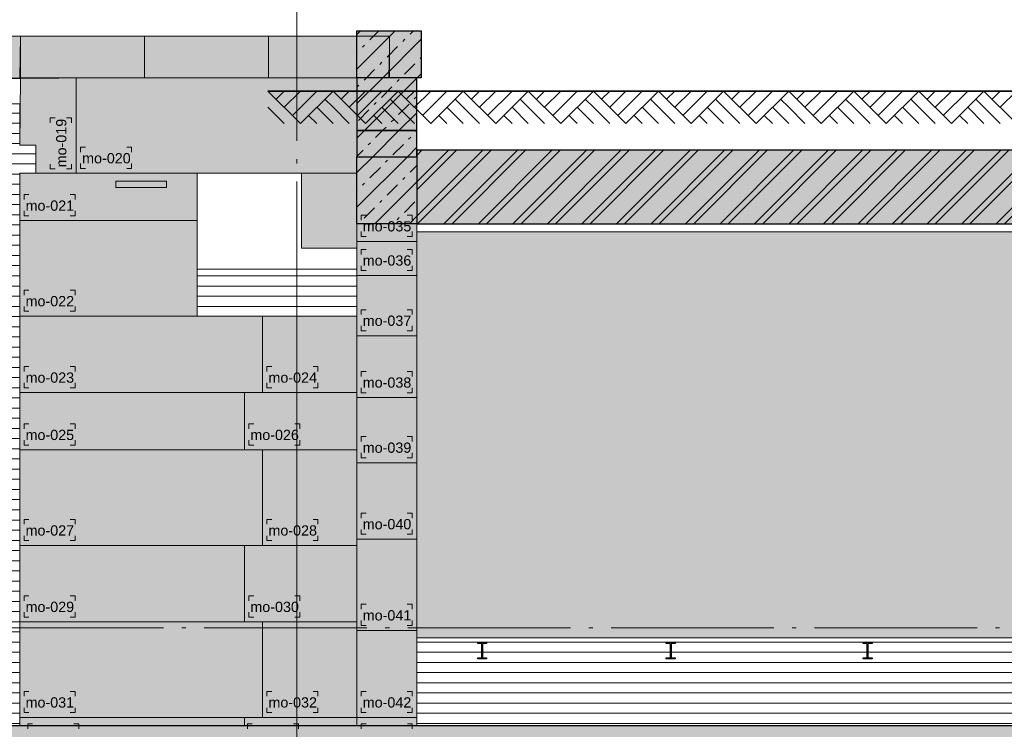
# Model space of a CAD drawing. Extents: x -294884 to 286267, y 0 to 1429765.
# Tile 56 of 178: x -10885 to -4834, y 386152 to 390511. Entities that reach past the tile are written whole.
import ezdxf

# ---------------------------------------------------------------- set-up
doc = ezdxf.new("R2010")
doc.units = 0
doc.header["$MEASUREMENT"] = 0
doc.linetypes.add('DASHDOT', pattern=[1250, 1000, -112.5, 25, -112.5])
for name, color, linetype in [('A-0030-STRAMIEN', 1, 'Continuous'), ('A-0250-PROFIEL', 1, 'Continuous'), ('A-0306--', 1, 'Continuous'), ('A-0307-TEKST', 7, 'Continuous'), ('A-0910-TER.-GRONDVRZ', 7, 'Continuous')]:
    doc.layers.add(name, color=color, linetype=linetype)
pattern_1 = [(0, (0, 0), (0, 62.5), [])]
pattern_2 = [(45, (0, 0), (-106.06602, 106.06602), []), (45, (0, 100), (-106.06602, 106.06602), [91, -45.4, 18.2, -45.4])]

# ---------------------------------------------------------------- blocks, each defined once
blk = doc.blocks.new('M-NIEUW_132')
at = {"linetype": 'Continuous', "lineweight": 13}
for color, points in [(9, [(86169.4, -30891.7), (86169.3, -30602.8), (86564.7, -30602.8), (86564.7, -30891.7)]), (9, [(86169.4, -30891.7), (86537.9, -30891.6), (86537.9, -31216.5), (86169.4, -31216.5)]), (9, [(86537.9, -31216.5), (86537.9, -31376.5), (86169.4, -31376.5), (86169.4, -31216.5)]), (253, [(100023.2, -31788.3), (86537.9, -31788.3), (86537.9, -31336.5), (93402.5, -31336.5), (93402.5, -31489.8), (100023.2, -31489.8)]), (253, [(86169.4, -31376.5), (86537.9, -31376.5), (86537.9, -31788.3), (86169.4, -31788.3)])]:
    blk.add_hatch(color=color, dxfattribs=at).paths.add_polyline_path(points, flags=0)
h = blk.add_hatch(dxfattribs=at)
h.set_pattern_fill('^NS1-100', color=1, style=0, pattern_type=0)
h.set_pattern_definition(pattern_2)
h.paths.add_polyline_path([(86169.4, -30891.7), (86169.3, -30602.8), (86564.7, -30602.8), (86564.7, -30891.7)], flags=0)
at = {"linetype": 'Continuous', "lineweight": 5}
for color, points in [(8, [(81688.9, -30635.6), (84102.3, -30635.6), (84097.3, -30891.5), (81758.3, -30895.6), (80437.4, -31654.1), (79915.2, -31654.1)]), (8, [(84102.3, -30635.6), (85626.3, -30635.6), (85626.3, -30891.7), (84102.3, -30891.7)]), (8, [(85626.3, -30635.6), (86369.4, -30635.6), (86369.4, -30891.6), (85626.3, -30891.7)]), (8, [(84097.5, -31478.3), (84197.3, -31478.3), (84197.3, -31306.5), (84097.3, -31306.5), (84102.3, -30891.7), (86169.4, -30891.7), (86169.4, -31478.3), (85828.7, -31478.3), (85188.7, -31478.3), (85188.7, -32356.4), (86169.4, -32356.4), (86169.4, -34871.4), (84097.5, -34871.4)]), (254, [(85828.7, -31478.3), (86169.4, -31478.3), (86169.4, -31938.3), (85828.7, -31938.3)]), (8, [(86169.4, -34871.4), (86169.4, -31788.3), (86537.9, -31788.3), (86537.9, -34871.4)]), (254, [(86537.9, -34331.4), (86537.9, -31838.3), (100118.2, -31838.3), (100118.2, -34331.4)]), (111, [(66481.7, -34871.4), (123481.7, -34871.4), (123481.7, -37564.9), (122676.8, -37571.4), (120177, -37501.4), (118375.8, -37651.4), (115876, -37481.4), (113376.2, -37511.4), (111575.1, -37421.4), (109075.3, -37421.4), (104774.3, -37471.4), (102274.6, -37421.4), (99774.8, -37471.4), (97973.6, -37461.4), (95473.8, -37461.4), (92974.1, -37451.4), (91172.9, -37401.4), (88673.1, -37301.4), (86173.3, -37191.4), (83673.6, -37291.4), (81727.8, -37291.4), (79372.6, -37331.4), (76872.8, -37341.4), (72571.9, -37241.4), (70072.1, -37171.4), (67572.3, -37261.4), (66481.7, -37255.3)])]:
    blk.add_hatch(color=color, dxfattribs=at).paths.add_polyline_path(points, flags=0)
h = blk.add_hatch(dxfattribs=at)
h.set_pattern_fill('@AVMWH2', color=251, style=0, pattern_type=0)
h.set_pattern_definition(pattern_1)
h.paths.add_polyline_path([(83469.4, -34871.4), (83469.4, -31506.5), (83369.4, -31506.5), (83369.4, -31328.3), (82386.1, -31328.3), (82386.1, -31654.1), (80437.4, -31654.1), (81758.3, -30895.6), (83470.4, -30891.7), (83470.4, -31051.4), (84097.3, -31051.4), (84097.3, -31306.5), (84197.3, -31306.5), (84197.3, -31478.3), (84097.5, -31478.3), (84097.5, -34871.4)], flags=0)
at = {"linetype": 'Continuous', "lineweight": 13}
h = blk.add_hatch(dxfattribs=at)
h.set_pattern_fill('^NS1-100', color=1, style=0, pattern_type=0)
h.set_pattern_definition(pattern_2)
h.paths.add_polyline_path([(86169.4, -30891.7), (86537.9, -30891.6), (86537.9, -31216.5), (86169.4, -31216.5)], flags=0)
h = blk.add_hatch(dxfattribs=at)
h.set_pattern_fill('^NS1-100', color=1, style=0, pattern_type=0)
h.set_pattern_definition(pattern_2)
h.paths.add_polyline_path([(86537.9, -31216.5), (86537.9, -31376.5), (86169.4, -31376.5), (86169.4, -31216.5)], flags=0)
h = blk.add_hatch(dxfattribs=at)
h.set_pattern_fill('^MB0B100', color=1, style=0, pattern_type=0)
h.set_pattern_definition([(225, (0, 0), (106.06602, -106.06602), []), (225, (0, -50), (106.06602, -106.06602), [])])
h.paths.add_polyline_path([(100023.2, -31788.3), (86537.9, -31788.3), (86537.9, -31336.5), (93402.5, -31336.5), (93402.5, -31489.8), (100023.2, -31489.8)], flags=0)
h = blk.add_hatch(dxfattribs=at)
h.set_pattern_fill('^N-1B100', color=1, style=0, pattern_type=0)
h.set_pattern_definition(pattern_2)
h.paths.add_polyline_path([(86169.4, -31376.5), (86537.9, -31376.5), (86537.9, -31788.3), (86169.4, -31788.3)], flags=0)
at = {"linetype": 'Continuous', "lineweight": 5}
h = blk.add_hatch(dxfattribs=at)
h.set_pattern_fill('@AVMWH2', color=251, style=0, pattern_type=0)
h.set_pattern_definition(pattern_1)
h.paths.add_polyline_path([(86169.4, -32356.4), (86169.4, -32266.5), (86169.4, -32066.5), (85188.7, -32066.5), (85188.7, -32356.4)], flags=0)
h = blk.add_hatch(dxfattribs=at)
h.set_pattern_fill('@AVMWH2', color=251, style=0, pattern_type=0)
h.set_pattern_definition(pattern_1)
h.paths.add_polyline_path([(86537.9, -34871.4), (99618.7, -34871.4), (99618.7, -34736.5), (100118.2, -34736.5), (100118.2, -34331.4), (86537.9, -34331.4)], flags=0)
at = {"color": 7, "linetype": 'Continuous', "lineweight": 18}
for points in [[(86169.4, -30891.7), (86169.3, -30602.8), (86564.7, -30602.8), (86564.7, -30891.7), (86169.4, -30891.7)], [(79915.2, -31654.1), (81688.9, -30635.6), (84102.3, -30635.6)], [(84102.3, -30891.7), (84102.3, -30635.6), (85626.3, -30635.6), (85626.3, -30891.7)], [(84102.3, -30635.6), (86169.3, -30635.6), (86169.7, -30697.5), (86169.3, -30771.2), (86169.4, -30891.7), (86165.2, -30891.6), (84102.3, -30891.7)], [(86369.8, -30697.5), (86365.3, -30891.6)], [(80437.4, -31654.1), (81758.3, -30895.6), (84102.3, -30895.6)], [(82506, -30895.6), (86169.4, -30891.7), (86169.4, -34871.4)], [(83469.4, -34345), (83469.4, -31506.5), (83369.4, -31506.5), (83369.4, -31266.5), (83470.3, -31266.5), (83470.4, -31051.4), (84097.3, -31051.4), (84097.3, -31306.5), (84197.3, -31306.5), (84197.3, -31478.3), (84097.5, -31478.3), (84097.5, -34871.4)], [(86169.4, -31788.3), (100110.2, -31788.3)], [(100118.2, -34331.4), (86537.9, -34331.4), (86537.9, -31788.3)], [(86537.9, -31788.3), (86537.9, -31838.3), (100118.2, -31838.3), (100110.2, -31788.3)], [(85800.9, -32356.4), (85800.9, -34871.4)]]:
    blk.add_lwpolyline(points, dxfattribs=at)
at = {"color": 5, "linetype": 'Continuous', "lineweight": 25}
for points in [[(86169.4, -30891.7), (86169.3, -30602.8), (86564.7, -30602.8), (86564.7, -30891.7)], [(86169.4, -31216.5), (86537.9, -31216.5), (86537.9, -30891.6), (86169.4, -30891.7)], [(86169.4, -31216.5), (86169.4, -31376.5), (86537.9, -31376.5), (86537.9, -31216.5)], [(100023.2, -31489.8), (93402.5, -31489.8), (93402.5, -31336.5), (86537.9, -31336.5), (86537.9, -31788.3), (100023.2, -31788.3)], [(86169.4, -31376.5), (86537.9, -31376.5), (86537.9, -31788.3), (86169.4, -31788.3)]]:
    blk.add_lwpolyline(points, close=True, dxfattribs=at)
at = {"color": 8, "linetype": 'Continuous', "lineweight": 13}
for points in [[(79915.2, -31654.1), (80437.4, -31654.1), (81758.3, -30895.6), (84097.3, -30891.5), (84102.3, -30635.6), (81688.9, -30635.6)], [(84102.3, -30891.7), (85626.3, -30891.7), (85626.3, -30635.6), (84102.3, -30635.6)], [(85626.3, -30635.6), (86369.4, -30635.6), (86369.4, -30891.6), (85626.3, -30891.7)], [(84097.5, -34871.4), (86169.4, -34871.4), (86169.4, -32356.4), (85188.7, -32356.4), (85188.7, -31478.3), (85828.7, -31478.3), (86169.4, -31478.3), (86169.4, -30891.7), (84102.3, -30891.7), (84097.3, -31306.5), (84197.3, -31306.5), (84197.3, -31478.3), (84097.5, -31478.3)], [(86537.9, -34871.4), (86537.9, -31788.3), (86169.4, -31788.3), (86169.4, -34871.4)]]:
    blk.add_lwpolyline(points, close=True, dxfattribs=at)
at = {"color": 1, "linetype": 'Continuous', "lineweight": 13}
for points in [[(84864.3, -30635.6), (84864.3, -30891.7)], [(85188.7, -32066.5), (85188.7, -31478.3), (85828.7, -31478.3), (85828.7, -31938.3)], [(85828.7, -31478.3), (86169.4, -31478.3)], [(86169.4, -31896.5), (86537.9, -31896.5)], [(85188.7, -32066.5), (85188.7, -32356.4)], [(85188.7, -32066.5), (86169.4, -32066.5)], [(86169.4, -32106.5), (86537.9, -32106.5)], [(86169.4, -32476.5), (86537.9, -32476.5)], [(86169.4, -32856.5), (86537.9, -32856.5)], [(86169.4, -33256.5), (86537.9, -33256.5)], [(86169.4, -33726.5), (86537.9, -33726.5)], [(86169.4, -34286.5), (86537.9, -34286.5)], [(86537.9, -34331.4), (86537.9, -34871.4)], [(86169.4, -34821.4), (86537.9, -34821.4)]]:
    blk.add_lwpolyline(points, dxfattribs=at)
at = {"color": 8, "linetype": 'Continuous', "lineweight": 5}
for points in [[(84445.2, -31478.3), (84445.2, -30891.7)], [(84197.3, -31478.3), (85188.7, -31478.3)], [(84097.5, -31769.4), (85188.7, -31769.4)], [(86169.4, -32356.4), (84097.5, -32356.4)], [(85590, -32356.4), (85590, -32825.9)], [(86169.4, -32825.9), (84097.5, -32825.9)], [(85478.8, -32825.9), (85478.8, -33178)], [(86169.4, -33178), (84097.5, -33178)], [(85590, -33178), (85590, -33764.9)], [(86169.4, -33764.9), (84097.5, -33764.9)], [(85478.8, -33764.9), (85478.8, -34234.5)], [(86169.4, -34234.5), (84097.5, -34234.5)], [(85590, -34234.5), (85590, -34821.4)], [(86169.4, -34821.4), (84097.5, -34821.4)], [(85478.8, -34821.4), (85478.8, -34871.4)]]:
    blk.add_lwpolyline(points, dxfattribs=at)
at = {"color": 254, "linetype": 'Continuous', "lineweight": 13}
for points in [[(85828.7, -31938.3), (86169.4, -31938.3), (86169.4, -31478.3), (85828.7, -31478.3)], [(86537.9, -34331.4), (86537.9, -31838.3), (100118.2, -31838.3), (100118.2, -34331.4)]]:
    blk.add_lwpolyline(points, close=True, dxfattribs=at)
at = {"color": 8, "linetype": 'Continuous', "lineweight": 5}
blk.add_lwpolyline([(84688.7, -31526.5), (84998.7, -31526.5), (84998.7, -31566.5), (84688.7, -31566.5)], close=True, dxfattribs=at)
at = {"color": 111, "linetype": 'Continuous', "lineweight": 13}
blk.add_lwpolyline([(66481.7, -34871.4), (123481.7, -34871.4)], dxfattribs=at)
at = {"color": 5, "linetype": 'Continuous', "lineweight": 25}
blk.add_lwpolyline([(66481.7, -34871.4), (123481.7, -34871.4)], dxfattribs=at)
at = {"layer": 'A-0030-STRAMIEN', "color": 1, "linetype": 'DASHDOT', "lineweight": 13}
for points in [[(85800.9, -29029.9), (85800.9, -39111)], [(66481.7, -34271.4), (123481.7, -34271.4)]]:
    blk.add_lwpolyline(points, dxfattribs=at)
at = {"layer": 'A-0306--', "color": 1, "linetype": 'Continuous', "lineweight": 13}
for points in [[(84285.2, -31168.3), (84285.2, -31138.3), (84315.2, -31138.3)], [(84415.2, -31168.3), (84415.2, -31138.3), (84385.2, -31138.3)], [(84501.8, -31318.3), (84471.8, -31318.3), (84471.8, -31348.3)], [(84755.2, -31318.3), (84785.2, -31318.3), (84785.2, -31348.3)], [(84285.2, -31421.6), (84285.2, -31451.6), (84315.2, -31451.6)], [(84415.2, -31421.6), (84415.2, -31451.6), (84385.2, -31451.6)], [(84501.8, -31448.3), (84471.8, -31448.3), (84471.8, -31418.3)], [(84755.2, -31448.3), (84785.2, -31448.3), (84785.2, -31418.3)], [(84154.1, -31609.4), (84124.1, -31609.4), (84124.1, -31639.4)], [(84407.5, -31609.4), (84437.5, -31609.4), (84437.5, -31639.4)], [(84154.1, -31739.4), (84124.1, -31739.4), (84124.1, -31709.4)], [(84407.5, -31739.4), (84437.5, -31739.4), (84437.5, -31709.4)], [(86226.1, -31736.5), (86196.1, -31736.5), (86196.1, -31766.5)], [(86479.4, -31736.5), (86509.4, -31736.5), (86509.4, -31766.5)], [(86226.1, -31866.5), (86196.1, -31866.5), (86196.1, -31836.5)], [(86479.4, -31866.5), (86509.4, -31866.5), (86509.4, -31836.5)], [(86226.1, -31946.5), (86196.1, -31946.5), (86196.1, -31976.5)], [(86479.4, -31946.5), (86509.4, -31946.5), (86509.4, -31976.5)], [(86226.1, -32076.5), (86196.1, -32076.5), (86196.1, -32046.5)], [(86479.4, -32076.5), (86509.4, -32076.5), (86509.4, -32046.5)], [(84154.1, -32196.4), (84124.1, -32196.4), (84124.1, -32226.4)], [(84407.5, -32196.4), (84437.5, -32196.4), (84437.5, -32226.4)], [(84154.1, -32326.4), (84124.1, -32326.4), (84124.1, -32296.4)], [(84407.5, -32326.4), (84437.5, -32326.4), (84437.5, -32296.4)], [(86226.1, -32316.5), (86196.1, -32316.5), (86196.1, -32346.5)], [(86479.4, -32316.5), (86509.4, -32316.5), (86509.4, -32346.5)], [(86226.1, -32446.5), (86196.1, -32446.5), (86196.1, -32416.5)], [(86479.4, -32446.5), (86509.4, -32446.5), (86509.4, -32416.5)], [(84154.1, -32665.9), (84124.1, -32665.9), (84124.1, -32695.9)], [(84407.5, -32665.9), (84437.5, -32665.9), (84437.5, -32695.9)], [(85646.7, -32665.9), (85616.7, -32665.9), (85616.7, -32695.9)], [(85900, -32665.9), (85930, -32665.9), (85930, -32695.9)], [(86226.1, -32696.4), (86196.1, -32696.4), (86196.1, -32726.4)], [(86479.4, -32696.4), (86509.4, -32696.4), (86509.4, -32726.4)], [(84154.1, -32795.9), (84124.1, -32795.9), (84124.1, -32765.9)], [(84407.5, -32795.9), (84437.5, -32795.9), (84437.5, -32765.9)], [(85646.7, -32795.9), (85616.7, -32795.9), (85616.7, -32765.9)], [(85900, -32795.9), (85930, -32795.9), (85930, -32765.9)], [(86226.1, -32826.4), (86196.1, -32826.4), (86196.1, -32796.4)], [(86479.4, -32826.4), (86509.4, -32826.4), (86509.4, -32796.4)], [(84154.1, -33018), (84124.1, -33018), (84124.1, -33048)], [(84407.5, -33018), (84437.5, -33018), (84437.5, -33048)], [(85535.4, -33018), (85505.4, -33018), (85505.4, -33048)], [(85788.8, -33018), (85818.8, -33018), (85818.8, -33048)], [(86226.1, -33096.4), (86196.1, -33096.4), (86196.1, -33126.4)], [(86479.4, -33096.4), (86509.4, -33096.4), (86509.4, -33126.4)], [(84154.1, -33148), (84124.1, -33148), (84124.1, -33118)], [(84407.5, -33148), (84437.5, -33148), (84437.5, -33118)], [(85535.4, -33148), (85505.4, -33148), (85505.4, -33118)], [(85788.8, -33148), (85818.8, -33148), (85818.8, -33118)], [(86226.1, -33226.4), (86196.1, -33226.4), (86196.1, -33196.4)], [(86479.4, -33226.4), (86509.4, -33226.4), (86509.4, -33196.4)], [(86226.1, -33566.4), (86196.1, -33566.4), (86196.1, -33596.4)], [(86479.4, -33566.4), (86509.4, -33566.4), (86509.4, -33596.4)], [(84154.1, -33604.9), (84124.1, -33604.9), (84124.1, -33634.9)], [(84407.5, -33604.9), (84437.5, -33604.9), (84437.5, -33634.9)], [(85646.7, -33604.9), (85616.7, -33604.9), (85616.7, -33634.9)], [(85900, -33604.9), (85930, -33604.9), (85930, -33634.9)], [(86226.1, -33696.4), (86196.1, -33696.4), (86196.1, -33666.4)], [(86479.4, -33696.4), (86509.4, -33696.4), (86509.4, -33666.4)], [(84154.1, -33734.9), (84124.1, -33734.9), (84124.1, -33704.9)], [(84407.5, -33734.9), (84437.5, -33734.9), (84437.5, -33704.9)], [(85646.7, -33734.9), (85616.7, -33734.9), (85616.7, -33704.9)], [(85900, -33734.9), (85930, -33734.9), (85930, -33704.9)], [(84154.1, -34074.4), (84124.1, -34074.4), (84124.1, -34104.4)], [(84407.5, -34074.4), (84437.5, -34074.4), (84437.5, -34104.4)], [(85535.4, -34074.4), (85505.4, -34074.4), (85505.4, -34104.4)], [(85788.8, -34074.4), (85818.8, -34074.4), (85818.8, -34104.4)], [(84154.1, -34204.4), (84124.1, -34204.4), (84124.1, -34174.4)], [(84407.5, -34204.4), (84437.5, -34204.4), (84437.5, -34174.4)], [(85535.4, -34204.4), (85505.4, -34204.4), (85505.4, -34174.4)], [(85788.8, -34204.4), (85818.8, -34204.4), (85818.8, -34174.4)], [(86226.1, -34126.4), (86196.1, -34126.4), (86196.1, -34156.4)], [(86479.4, -34126.4), (86509.4, -34126.4), (86509.4, -34156.4)], [(86226.1, -34256.4), (86196.1, -34256.4), (86196.1, -34226.4)], [(86479.4, -34256.4), (86509.4, -34256.4), (86509.4, -34226.4)], [(84154.1, -34661.4), (84124.1, -34661.4), (84124.1, -34691.4)], [(84407.5, -34661.4), (84437.5, -34661.4), (84437.5, -34691.4)], [(85646.7, -34661.4), (85616.7, -34661.4), (85616.7, -34691.4)], [(85900, -34661.4), (85930, -34661.4), (85930, -34691.4)], [(86226.1, -34661.4), (86196.1, -34661.4), (86196.1, -34691.4)], [(86479.4, -34661.4), (86509.4, -34661.4), (86509.4, -34691.4)], [(84154.1, -34791.4), (84124.1, -34791.4), (84124.1, -34761.4)], [(84407.5, -34791.4), (84437.5, -34791.4), (84437.5, -34761.4)], [(85646.7, -34791.4), (85616.7, -34791.4), (85616.7, -34761.4)], [(85900, -34791.4), (85930, -34791.4), (85930, -34761.4)], [(86226.1, -34791.4), (86196.1, -34791.4), (86196.1, -34761.4)], [(86479.4, -34791.4), (86509.4, -34791.4), (86509.4, -34761.4)], [(84176.7, -34861.2), (84146.7, -34861.2), (84146.7, -34891.2)], [(84430, -34861.2), (84460, -34861.2), (84460, -34891.2)], [(85526.7, -34861.2), (85496.7, -34861.2), (85496.7, -34891.2)], [(85780, -34861.2), (85810, -34861.2), (85810, -34891.2)], [(86226.7, -34861.2), (86196.7, -34861.2), (86196.7, -34891.2)], [(86480, -34861.2), (86510, -34861.2), (86510, -34891.2)]]:
    blk.add_lwpolyline(points, dxfattribs=at)
at = {"layer": 'A-0910-TER.-GRONDVRZ', "color": 7, "linetype": 'Continuous', "lineweight": 18}
for points in [[(85823.1, -31173.2), (85623.1, -30973.2)], [(85723.1, -30973.2), (85673.1, -31023.2)], [(85823.1, -30973.2), (85723.1, -31073.2)], [(85923.1, -30973.2), (85773.1, -31123.2)], [(86023.1, -30973.2), (85823.1, -31173.2)], [(86223.1, -31173.2), (86023.1, -30973.2)], [(86123.1, -30973.2), (86073.1, -31023.2)], [(86223.1, -30973.2), (86123.1, -31073.2)], [(86323.1, -30973.2), (86173.1, -31123.2)], [(86423.1, -30973.2), (86223.1, -31173.2)], [(86623.1, -31173.2), (86423.1, -30973.2)], [(86523.1, -30973.2), (86473.1, -31023.2)], [(86623.1, -30973.2), (86523.1, -31073.2)], [(86723.1, -30973.2), (86573.1, -31123.2)], [(86823.1, -30973.2), (86623.1, -31173.2)], [(87023.1, -31173.2), (86823.1, -30973.2)], [(86923.1, -30973.2), (86873.1, -31023.2)], [(87023.1, -30973.2), (86923.1, -31073.2)], [(87123.1, -30973.2), (86973.1, -31123.2)], [(87223.1, -30973.2), (87023.1, -31173.2)], [(87423.1, -31173.2), (87223.1, -30973.2)], [(87323.1, -30973.2), (87273.1, -31023.2)], [(87423.1, -30973.2), (87323.1, -31073.2)], [(87523.1, -30973.2), (87373.1, -31123.2)], [(87623.1, -30973.2), (87423.1, -31173.2)], [(87823.1, -31173.2), (87623.1, -30973.2)], [(87723.1, -30973.2), (87673.1, -31023.2)], [(87823.1, -30973.2), (87723.1, -31073.2)], [(87923.1, -30973.2), (87773.1, -31123.2)], [(88023.1, -30973.2), (87823.1, -31173.2)], [(88223.1, -31173.2), (88023.1, -30973.2)], [(88123.1, -30973.2), (88073.1, -31023.2)], [(88223.1, -30973.2), (88123.1, -31073.2)], [(88323.1, -30973.2), (88173.1, -31123.2)], [(88423.1, -30973.2), (88223.1, -31173.2)], [(88623.1, -31173.2), (88423.1, -30973.2)], [(88523.1, -30973.2), (88473.1, -31023.2)], [(88623.1, -30973.2), (88523.1, -31073.2)], [(88723.1, -30973.2), (88573.1, -31123.2)], [(88823.1, -30973.2), (88623.1, -31173.2)], [(89023.1, -31173.2), (88823.1, -30973.2)], [(88923.1, -30973.2), (88873.1, -31023.2)], [(89023.1, -30973.2), (88923.1, -31073.2)], [(89123.1, -30973.2), (88973.1, -31123.2)], [(89223.1, -30973.2), (89023.1, -31173.2)], [(89423.1, -31173.2), (89223.1, -30973.2)], [(89323.1, -30973.2), (89273.1, -31023.2)], [(89423.1, -30973.2), (89323.1, -31073.2)], [(89523.1, -30973.2), (89373.1, -31123.2)], [(89623.1, -30973.2), (89423.1, -31173.2)], [(89823.1, -31173.2), (89623.1, -30973.2)], [(89723.1, -30973.2), (89673.1, -31023.2)], [(89823.1, -30973.2), (89723.1, -31073.2)], [(89923.1, -30973.2), (89773.1, -31123.2)], [(90023.1, -30973.2), (89823.1, -31173.2)], [(90223.1, -31173.2), (90023.1, -30973.2)], [(90123.1, -30973.2), (90073.1, -31023.2)], [(90223.1, -30973.2), (90123.1, -31073.2)], [(86023.1, -31073.2), (85973.1, -31023.2)], [(86423.1, -31073.2), (86373.1, -31023.2)], [(86823.1, -31073.2), (86773.1, -31023.2)], [(87223.1, -31073.2), (87173.1, -31023.2)], [(87623.1, -31073.2), (87573.1, -31023.2)], [(88023.1, -31073.2), (87973.1, -31023.2)], [(88423.1, -31073.2), (88373.1, -31023.2)], [(88823.1, -31073.2), (88773.1, -31023.2)], [(89223.1, -31073.2), (89173.1, -31023.2)], [(89623.1, -31073.2), (89573.1, -31023.2)], [(90023.1, -31073.2), (89973.1, -31023.2)], [(85723.1, -31173.2), (85623.1, -31073.2)], [(86023.1, -31173.2), (85923.1, -31073.2)], [(86123.1, -31173.2), (86023.1, -31073.2)], [(86423.1, -31173.2), (86323.1, -31073.2)], [(86523.1, -31173.2), (86423.1, -31073.2)], [(86823.1, -31173.2), (86723.1, -31073.2)], [(86923.1, -31173.2), (86823.1, -31073.2)], [(87223.1, -31173.2), (87123.1, -31073.2)], [(87323.1, -31173.2), (87223.1, -31073.2)], [(87623.1, -31173.2), (87523.1, -31073.2)], [(87723.1, -31173.2), (87623.1, -31073.2)], [(88023.1, -31173.2), (87923.1, -31073.2)], [(88123.1, -31173.2), (88023.1, -31073.2)], [(88423.1, -31173.2), (88323.1, -31073.2)], [(88523.1, -31173.2), (88423.1, -31073.2)], [(88823.1, -31173.2), (88723.1, -31073.2)], [(88923.1, -31173.2), (88823.1, -31073.2)], [(89223.1, -31173.2), (89123.1, -31073.2)], [(89323.1, -31173.2), (89223.1, -31073.2)], [(89623.1, -31173.2), (89523.1, -31073.2)], [(89723.1, -31173.2), (89623.1, -31073.2)], [(90023.1, -31173.2), (89923.1, -31073.2)], [(90123.1, -31173.2), (90023.1, -31073.2)], [(85923.1, -31173.2), (85873.1, -31123.2)], [(86323.1, -31173.2), (86273.1, -31123.2)], [(86723.1, -31173.2), (86673.1, -31123.2)], [(87123.1, -31173.2), (87073.1, -31123.2)], [(87523.1, -31173.2), (87473.1, -31123.2)], [(87923.1, -31173.2), (87873.1, -31123.2)], [(88323.1, -31173.2), (88273.1, -31123.2)], [(88723.1, -31173.2), (88673.1, -31123.2)], [(89123.1, -31173.2), (89073.1, -31123.2)], [(89523.1, -31173.2), (89473.1, -31123.2)], [(89923.1, -31173.2), (89873.1, -31123.2)]]:
    blk.add_lwpolyline(points, dxfattribs=at)
at = {"layer": 'A-0910-TER.-GRONDVRZ', "color": 4, "linetype": 'Continuous', "lineweight": 35}
for points in [[(85623.1, -30973.2), (87223.1, -30973.2)], [(87223.1, -30973.2), (88823.1, -30973.2)], [(88823.1, -30973.2), (90423.1, -30973.2)]]:
    blk.add_lwpolyline(points, dxfattribs=at)
at = {"layer": 'A-0307-TEKST', "color": 7, "linetype": 'Continuous', "char_height": 63, "attachment_point": 7, "line_spacing_factor": 1.333333}
for s, insert, rotation in [('{\\fArial|b0|i0|c12|p0;mo-019}', (84385.2, -31442.2), 90), ('{\\fArial|b0|i0|c12|p0;mo-028}', (85626.1, -33704.9), 0.00014)]:
    blk.add_mtext(s, dxfattribs=dict(at, insert=insert, rotation=rotation))
for s, insert in [('{\\fArial|b0|i0|c12|p0;mo-020}', (84481.2, -31418.3)), ('{\\fArial|b0|i0|c12|p0;mo-021}', (84133.5, -31709.4)), ('{\\fArial|b0|i0|c12|p0;mo-035}', (86205.5, -31836.5)), ('{\\fArial|b0|i0|c12|p0;mo-036}', (86205.5, -32046.5)), ('{\\fArial|b0|i0|c12|p0;mo-022}', (84133.5, -32296.4)), ('{\\fArial|b0|i0|c12|p0;mo-037}', (86205.5, -32416.5)), ('{\\fArial|b0|i0|c12|p0;mo-023}', (84133.5, -32765.9)), ('{\\fArial|b0|i0|c12|p0;mo-024}', (85626.1, -32765.9)), ('{\\fArial|b0|i0|c12|p0;mo-038}', (86205.5, -32796.4)), ('{\\fArial|b0|i0|c12|p0;mo-025}', (84133.5, -33118)), ('{\\fArial|b0|i0|c12|p0;mo-026}', (85514.8, -33118)), ('{\\fArial|b0|i0|c12|p0;mo-039}', (86205.5, -33196.4)), ('{\\fArial|b0|i0|c12|p0;mo-027}', (84133.5, -33704.9)), ('{\\fArial|b0|i0|c12|p0;mo-040}', (86205.5, -33666.4)), ('{\\fArial|b0|i0|c12|p0;mo-029}', (84133.5, -34174.4)), ('{\\fArial|b0|i0|c12|p0;mo-030}', (85514.8, -34174.4)), ('{\\fArial|b0|i0|c12|p0;mo-041}', (86205.5, -34226.4)), ('{\\fArial|b0|i0|c12|p0;mo-031}', (84133.5, -34761.4)), ('{\\fArial|b0|i0|c12|p0;mo-032}', (85626.1, -34761.4)), ('{\\fArial|b0|i0|c12|p0;mo-042}', (86205.5, -34761.4))]:
    blk.add_mtext(s, dxfattribs=dict(at, insert=insert))
at = {"linetype": 'Continuous'}
for points in [[(86911.9, -34361.4), (86966.9, -34361.4), (86966.9, -34367.1), (86948.5, -34367.1), (86945, -34368), (86942.4, -34370.6), (86941.5, -34374.1), (86941.5, -34448.7), (86942.4, -34452.2), (86945, -34454.7), (86948.5, -34455.7), (86966.9, -34455.7), (86966.9, -34461.4), (86911.9, -34461.4), (86911.9, -34455.7), (86930.4, -34455.7), (86933.9, -34454.7), (86936.4, -34452.2), (86937.4, -34448.7), (86937.4, -34374.1), (86936.4, -34370.6), (86933.9, -34368), (86930.4, -34367.1), (86911.9, -34367.1)], [(88070.7, -34361.4), (88125.7, -34361.4), (88125.7, -34367.1), (88107.3, -34367.1), (88103.8, -34368), (88101.2, -34370.6), (88100.3, -34374.1), (88100.3, -34448.7), (88101.2, -34452.2), (88103.8, -34454.7), (88107.3, -34455.7), (88125.7, -34455.7), (88125.7, -34461.4), (88070.7, -34461.4), (88070.7, -34455.7), (88089.2, -34455.7), (88092.7, -34454.7), (88095.2, -34452.2), (88096.2, -34448.7), (88096.2, -34374.1), (88095.2, -34370.6), (88092.7, -34368), (88089.2, -34367.1), (88070.7, -34367.1)], [(89280.7, -34361.4), (89335.7, -34361.4), (89335.7, -34367.1), (89317.3, -34367.1), (89313.8, -34368), (89311.2, -34370.6), (89310.3, -34374.1), (89310.3, -34448.7), (89311.2, -34452.2), (89313.8, -34454.7), (89317.3, -34455.7), (89335.7, -34455.7), (89335.7, -34461.4), (89280.7, -34461.4), (89280.7, -34455.7), (89299.2, -34455.7), (89302.7, -34454.7), (89305.2, -34452.2), (89306.2, -34448.7), (89306.2, -34374.1), (89305.2, -34370.6), (89302.7, -34368), (89299.2, -34367.1), (89280.7, -34367.1)]]:
    blk.add_wipeout(points, dxfattribs=at).dxf.layer = 'A-0250-PROFIEL'
at = {"layer": 'A-0250-PROFIEL', "color": 5, "linetype": 'Continuous', "lineweight": 25}
for points in [[(86911.9, -34361.4), (86966.9, -34361.4), (86966.9, -34367.1), (86948.5, -34367.1), (86945, -34368), (86942.4, -34370.6), (86941.5, -34374.1), (86941.5, -34448.7), (86942.4, -34452.2), (86945, -34454.7), (86948.5, -34455.7), (86966.9, -34455.7), (86966.9, -34461.4), (86911.9, -34461.4), (86911.9, -34455.7), (86930.4, -34455.7), (86933.9, -34454.7), (86936.4, -34452.2), (86937.4, -34448.7), (86937.4, -34374.1), (86936.4, -34370.6), (86933.9, -34368), (86930.4, -34367.1), (86911.9, -34367.1)], [(88070.7, -34361.4), (88125.7, -34361.4), (88125.7, -34367.1), (88107.3, -34367.1), (88103.8, -34368), (88101.2, -34370.6), (88100.3, -34374.1), (88100.3, -34448.7), (88101.2, -34452.2), (88103.8, -34454.7), (88107.3, -34455.7), (88125.7, -34455.7), (88125.7, -34461.4), (88070.7, -34461.4), (88070.7, -34455.7), (88089.2, -34455.7), (88092.7, -34454.7), (88095.2, -34452.2), (88096.2, -34448.7), (88096.2, -34374.1), (88095.2, -34370.6), (88092.7, -34368), (88089.2, -34367.1), (88070.7, -34367.1)], [(89280.7, -34361.4), (89335.7, -34361.4), (89335.7, -34367.1), (89317.3, -34367.1), (89313.8, -34368), (89311.2, -34370.6), (89310.3, -34374.1), (89310.3, -34448.7), (89311.2, -34452.2), (89313.8, -34454.7), (89317.3, -34455.7), (89335.7, -34455.7), (89335.7, -34461.4), (89280.7, -34461.4), (89280.7, -34455.7), (89299.2, -34455.7), (89302.7, -34454.7), (89305.2, -34452.2), (89306.2, -34448.7), (89306.2, -34374.1), (89305.2, -34370.6), (89302.7, -34368), (89299.2, -34367.1), (89280.7, -34367.1)]]:
    blk.add_lwpolyline(points, close=True, dxfattribs=at)

msp = doc.modelspace()

# ---------------------------------------------------------------- block references
msp.add_blockref('M-NIEUW_132', (-94982, 421046))

doc.saveas('drawing.dxf')
